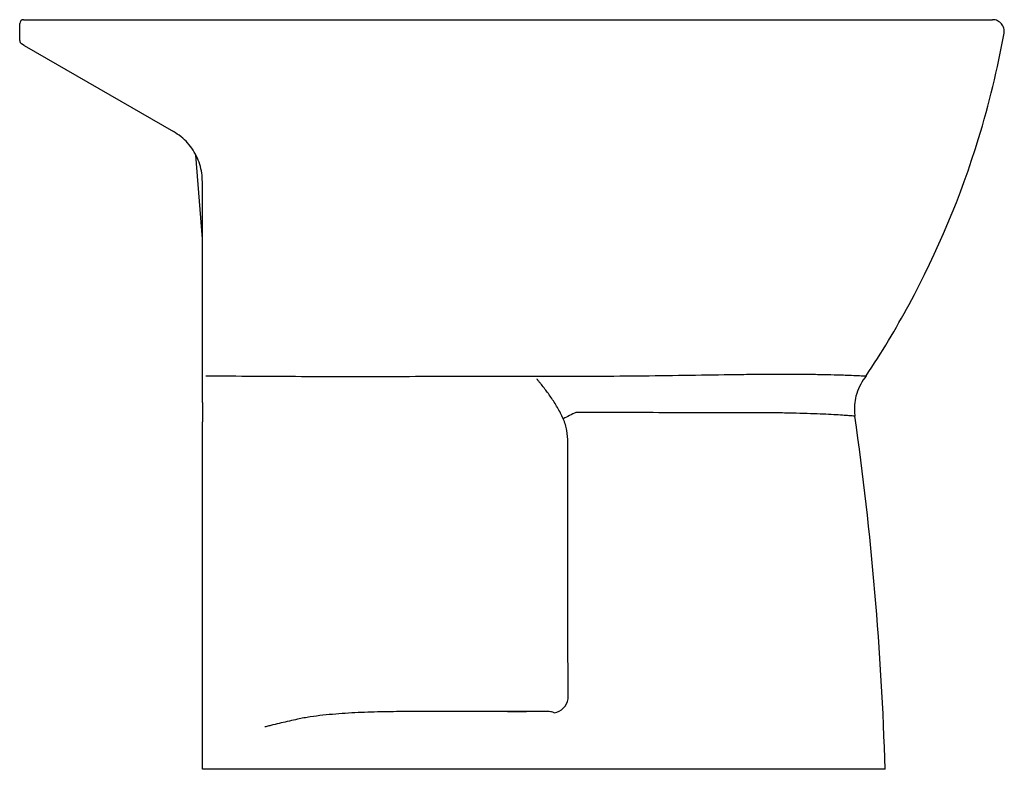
# Model space of a CAD drawing. Header units: millimetres. Extents: x 5032.275 to 5032.787, y 2421.511 to 2421.901.
import ezdxf

# ---------------------------------------------------------------- set-up
doc = ezdxf.new("R2010")
doc.units = ezdxf.units.MM
doc.layers.add('SANINDUSA', color=3, linetype='Continuous')

msp = doc.modelspace()

# ---------------------------------------------------------------- linework, layer by layer
at = {"layer": 'SANINDUSA'}
for p, q in [((5032.27701, 2421.90058), (5032.781, 2421.90058)), ((5032.2774, 2421.8872), (5032.27601, 2421.88801)), ((5032.2774, 2421.8872), (5032.35501, 2421.84239)), ((5032.37001, 2421.78651), (5032.36657, 2421.83016)), ((5032.71516, 2421.71522), (5032.71445, 2421.71421)), ((5032.37001, 2421.70135), (5032.37001, 2421.69141)), ((5032.52821, 2421.54058), (5032.47267, 2421.54058)), ((5032.55036, 2421.54058), (5032.54893, 2421.54058))]:
    msp.add_line(p, q, dxfattribs=at)
at = {"layer": 'SANINDUSA', "flags": 128}
msp.add_lwpolyline([(5032.53361, 2421.54058), (5032.53496, 2421.54058), (5032.53621, 2421.54058), (5032.53727, 2421.54058), (5032.53805, 2421.54058), (5032.53851, 2421.54058), (5032.5386, 2421.54058), (5032.53833, 2421.54058), (5032.5377, 2421.54058), (5032.53677, 2421.54058), (5032.53561, 2421.54058), (5032.5343, 2421.54058), (5032.53293, 2421.54058), (5032.53162, 2421.54058), (5032.53046, 2421.54058), (5032.52953, 2421.54058), (5032.5289, 2421.54058), (5032.52863, 2421.54058), (5032.52872, 2421.54058), (5032.52917, 2421.54058), (5032.52996, 2421.54058), (5032.53102, 2421.54058), (5032.53227, 2421.54058), (5032.53361, 2421.54058)], dxfattribs=at)
at = {"layer": 'SANINDUSA'}
for centre, radius, start, end in [((5032.27701, 2421.89858), 0.002, 90, 180), ((5032.27701, 2421.88974), 0.002, 180, 240), ((5032.678, 2421.46208), 0.26033, 115.9014, 117.5309), ((5032.55147, 2421.54866), 0.0088, 279.3079, 351.2504)]:
    msp.add_arc(centre, radius, start, end, dxfattribs=at)
for points, knots in [([(5032.7869, 2421.89352), (5032.78706, 2421.89438), (5032.78702, 2421.89528), (5032.78657, 2421.89697), (5032.78616, 2421.89776), (5032.78504, 2421.8991), (5032.78433, 2421.89965), (5032.78274, 2421.90039), (5032.78187, 2421.90058), (5032.781, 2421.90058)], [0, 0, 0, 0, 0.25, 0.25, 0.5, 0.5, 0.75, 0.75, 1, 1, 1, 1]), ([(5032.27501, 2421.89462), (5032.27501, 2421.89505), (5032.27501, 2421.89592), (5032.27501, 2421.89707), (5032.27501, 2421.89797), (5032.27501, 2421.8985), (5032.27501, 2421.89856), (5032.27501, 2421.89858)], [0, 0, 0, 0, 0.203167, 0.406176, 0.613441, 0.830139, 1, 1, 1, 1]), ([(5032.71516, 2421.71522), (5032.72321, 2421.7273), (5032.73068, 2421.73972), (5032.75241, 2421.77993), (5032.76449, 2421.80882), (5032.77914, 2421.85664), (5032.78357, 2421.87495), (5032.7869, 2421.89352)], [0.033403, 0.033403, 0.033403, 0.033403, 0.2366276, 0.2366276, 0.6757511, 0.6757511, 0.9398138, 0.9398138, 0.9398138, 0.9398138]), ([(5032.37001, 2421.81641), (5032.36997, 2421.81749), (5032.36989, 2421.82008), (5032.36909, 2421.8242), (5032.36755, 2421.82861), (5032.3653, 2421.83277), (5032.36242, 2421.83653), (5032.35899, 2421.83984), (5032.35633, 2421.84154), (5032.35501, 2421.84239)], [0, 0, 0, 0, 0.106195, 0.255993, 0.405741, 0.554366, 0.702965, 0.851476, 1, 1, 1, 1]), ([(5032.37001, 2421.71643), (5032.37001, 2421.72421), (5032.37001, 2421.73213), (5032.37001, 2421.74828), (5032.37001, 2421.7565), (5032.37001, 2421.77324), (5032.37001, 2421.78172), (5032.37001, 2421.7989), (5032.37001, 2421.8076), (5032.37001, 2421.81641)], [0, 0, 0, 0, 0.25, 0.25, 0.5, 0.5, 0.75, 0.75, 1, 1, 1, 1]), ([(5032.37001, 2421.70135), (5032.37001, 2421.70257), (5032.37001, 2421.70378), (5032.37001, 2421.70558), (5032.37001, 2421.70618), (5032.37001, 2421.70736), (5032.37001, 2421.70794), (5032.37001, 2421.7108), (5032.37001, 2421.71294), (5032.37001, 2421.71493)], [0, 0, 0, 0, 0.25, 0.25, 0.375, 0.375, 0.5, 0.5, 1, 1, 1, 1]), ([(5032.37179, 2421.71537), (5032.38009, 2421.71528), (5032.3884, 2421.71521), (5032.40502, 2421.71509), (5032.41332, 2421.71506), (5032.43825, 2421.71498), (5032.45487, 2421.71498), (5032.4798, 2421.71503), (5032.48811, 2421.71506), (5032.50057, 2421.71509), (5032.50577, 2421.71511), (5032.51148, 2421.71513), (5032.51304, 2421.71514), (5032.51408, 2421.71514), (5032.5146, 2421.71514), (5032.51719, 2421.71515), (5032.51927, 2421.71515), (5032.52551, 2421.71515), (5032.52968, 2421.71514), (5032.53802, 2421.71513), (5032.5422, 2421.71513), (5032.54847, 2421.7151), (5032.55056, 2421.71509), (5032.55475, 2421.71508), (5032.55685, 2421.71508), (5032.56105, 2421.71508), (5032.56315, 2421.71508), (5032.56735, 2421.71509), (5032.56945, 2421.7151), (5032.57989, 2421.71515), (5032.58815, 2421.71522), (5032.60449, 2421.71539), (5032.61258, 2421.71549), (5032.62855, 2421.71572), (5032.63645, 2421.71583), (5032.64621, 2421.71598), (5032.64815, 2421.71601), (5032.65201, 2421.71607), (5032.65392, 2421.71609), (5032.6563, 2421.71613), (5032.65677, 2421.71614), (5032.65772, 2421.71615), (5032.65819, 2421.71616), (5032.6596, 2421.71617), (5032.66053, 2421.71617), (5032.66329, 2421.71618), (5032.66511, 2421.71619), (5032.67045, 2421.71619), (5032.67388, 2421.71619), (5032.67882, 2421.71617), (5032.68044, 2421.71616), (5032.68281, 2421.71614), (5032.68359, 2421.71614), (5032.68512, 2421.71612), (5032.68588, 2421.71611), (5032.68958, 2421.71607), (5032.69233, 2421.71603), (5032.69744, 2421.71593), (5032.69979, 2421.71587), (5032.703, 2421.71577), (5032.70403, 2421.71573), (5032.70593, 2421.71566), (5032.70681, 2421.71563), (5032.70926, 2421.71552), (5032.71063, 2421.71545), (5032.71286, 2421.71534), (5032.71371, 2421.71529), (5032.71457, 2421.71524), (5032.71479, 2421.71523), (5032.71501, 2421.71522), (5032.71507, 2421.71522), (5032.71512, 2421.71522), (5032.71515, 2421.71522), (5032.71516, 2421.71522), (5032.71516, 2421.71522), (5032.71516, 2421.71522), (5032.71516, 2421.71522), (5032.71516, 2421.71522)], [0, 0, 0, 0, 0.0625, 0.0625, 0.125, 0.125, 0.25, 0.25, 0.3125, 0.3125, 0.34375, 0.351563, 0.355469, 0.355469, 0.359375, 0.359375, 0.375, 0.375, 0.40625, 0.40625, 0.4375, 0.4375, 0.453125, 0.453125, 0.46875, 0.46875, 0.484375, 0.484375, 0.5, 0.5, 0.5625, 0.5625, 0.625, 0.625, 0.6875, 0.6875, 0.703125, 0.703125, 0.71875, 0.71875, 0.722656, 0.722656, 0.726563, 0.726563, 0.734375, 0.734375, 0.75, 0.75, 0.78125, 0.78125, 0.796875, 0.796875, 0.804688, 0.804688, 0.8125, 0.8125, 0.84375, 0.84375, 0.875, 0.875, 0.890625, 0.890625, 0.90625, 0.90625, 0.9375, 0.9375, 0.96875, 0.96875, 0.984375, 0.984375, 0.992188, 0.992188, 0.996094, 0.998047, 0.999023, 0.999023, 1, 1, 1, 1]), ([(5032.55766, 2421.69293), (5032.55675, 2421.695), (5032.55573, 2421.69695), (5032.55411, 2421.69975), (5032.55356, 2421.70066), (5032.55241, 2421.70245), (5032.55184, 2421.70331), (5032.55009, 2421.70585), (5032.5489, 2421.70745), (5032.54709, 2421.7098), (5032.54648, 2421.71057), (5032.54556, 2421.71172), (5032.54525, 2421.7121), (5032.54464, 2421.71286), (5032.54433, 2421.71324), (5032.54402, 2421.71362)], [0, 0, 0, 0, 0.25, 0.25, 0.375, 0.375, 0.5, 0.5, 0.75, 0.75, 0.875, 0.875, 0.9375, 0.9375, 1, 1, 1, 1]), ([(5032.71445, 2421.71421), (5032.7135, 2421.71277), (5032.71154, 2421.70982), (5032.70986, 2421.70504), (5032.70905, 2421.70026), (5032.70905, 2421.69674), (5032.7093, 2421.69475), (5032.70936, 2421.69428)], [0, 0, 0, 0, 0.246024, 0.50176, 0.714514, 0.933438, 1, 1, 1, 1]), ([(5032.65412, 2421.69611), (5032.65368, 2421.69611), (5032.65324, 2421.69611), (5032.65235, 2421.69611), (5032.65102, 2421.6961), (5032.64969, 2421.6961), (5032.64702, 2421.6961), (5032.64523, 2421.69609), (5032.63983, 2421.69608), (5032.6362, 2421.69607), (5032.63071, 2421.69607), (5032.62887, 2421.69607), (5032.62517, 2421.69607), (5032.62332, 2421.69607), (5032.61958, 2421.69609), (5032.61771, 2421.69609), (5032.61395, 2421.69611), (5032.61207, 2421.69611), (5032.60264, 2421.69614), (5032.59504, 2421.69615), (5032.57974, 2421.69619), (5032.57203, 2421.69622), (5032.56428, 2421.69626)], [0, 0, 0, 0, 0.015625, 0.015625, 0.03125, 0.0625, 0.0625, 0.125, 0.125, 0.25, 0.25, 0.3125, 0.3125, 0.375, 0.375, 0.4375, 0.4375, 0.5, 0.5, 0.75, 0.75, 1, 1, 1, 1]), ([(5032.70936, 2421.69428), (5032.70936, 2421.69428), (5032.70936, 2421.69428), (5032.70912, 2421.69431), (5032.70807, 2421.6944), (5032.70614, 2421.69456), (5032.70304, 2421.69479), (5032.69852, 2421.69507), (5032.69296, 2421.69536), (5032.68642, 2421.69561), (5032.679, 2421.69582), (5032.67222, 2421.69596), (5032.666, 2421.69604), (5032.66046, 2421.69614), (5032.65633, 2421.69611), (5032.65412, 2421.69611), (5032.65412, 2421.69611)], [0, 0, 0, 0, 0.0000006, 0.0741158, 0.1483819, 0.2225003, 0.3212284, 0.4203126, 0.5190907, 0.6187538, 0.7187202, 0.8183844, 0.8659724, 0.9329867, 0.9999994, 1, 1, 1, 1]), ([(5032.37001, 2421.51058), (5032.37001, 2421.54073), (5032.37001, 2421.57088), (5032.37001, 2421.63116), (5032.37001, 2421.66129), (5032.37001, 2421.69141)], [0, 0, 0, 0, 0.5, 0.5, 1, 1, 1, 1]), ([(5032.56004, 2421.68061), (5032.5601, 2421.68273), (5032.55993, 2421.68482), (5032.55934, 2421.68792), (5032.55909, 2421.68894), (5032.55846, 2421.69097), (5032.55809, 2421.69196), (5032.55766, 2421.69293)], [0, 0, 0, 0, 0.5, 0.5, 0.75, 0.75, 1, 1, 1, 1]), ([(5032.56017, 2421.54732), (5032.56015, 2421.56954), (5032.56013, 2421.59176), (5032.56009, 2421.63619), (5032.56007, 2421.6584), (5032.56004, 2421.68061)], [0, 0, 0, 0, 0.5, 0.5, 1, 1, 1, 1]), ([(5032.47267, 2421.54058), (5032.46822, 2421.54058), (5032.46378, 2421.54052), (5032.45488, 2421.54027), (5032.45044, 2421.54008), (5032.44378, 2421.53967), (5032.44156, 2421.53951), (5032.43712, 2421.53914), (5032.43491, 2421.53893), (5032.43049, 2421.53844), (5032.42829, 2421.53817), (5032.42499, 2421.53767), (5032.42389, 2421.5375), (5032.4217, 2421.53711), (5032.42061, 2421.53689), (5032.41952, 2421.53665)], [0, 0, 0, 0, 0.25, 0.25, 0.5, 0.5, 0.625, 0.625, 0.75, 0.75, 0.875, 0.875, 0.9375, 0.9375, 1, 1, 1, 1]), ([(5032.54893, 2421.54058), (5032.54856, 2421.54058), (5032.5481, 2421.54058), (5032.54702, 2421.54058), (5032.54641, 2421.54058), (5032.54536, 2421.54058), (5032.54499, 2421.54058), (5032.54423, 2421.54058), (5032.54383, 2421.54058), (5032.5426, 2421.54058), (5032.54172, 2421.54058), (5032.5403, 2421.54058), (5032.53982, 2421.54058), (5032.53884, 2421.54058), (5032.53834, 2421.54058), (5032.53682, 2421.54058), (5032.53578, 2421.54058), (5032.53363, 2421.54058), (5032.53254, 2421.54058), (5032.53038, 2421.54058), (5032.52929, 2421.54058), (5032.52821, 2421.54058)], [0, 0, 0, 0, 0.125, 0.125, 0.25, 0.25, 0.3125, 0.3125, 0.375, 0.375, 0.5, 0.5, 0.5625, 0.5625, 0.625, 0.625, 0.75, 0.75, 0.875, 0.875, 1, 1, 1, 1]), ([(5032.55289, 2421.53997), (5032.55248, 2421.54018), (5032.55207, 2421.54033), (5032.55122, 2421.54053), (5032.55079, 2421.54058), (5032.55036, 2421.54058)], [0, 0, 0, 0, 0.5, 0.5, 1, 1, 1, 1]), ([(5032.41952, 2421.53665), (5032.41666, 2421.53602), (5032.41382, 2421.53536), (5032.40956, 2421.53434), (5032.40814, 2421.534), (5032.40602, 2421.53348), (5032.40531, 2421.53331), (5032.4039, 2421.53296), (5032.40319, 2421.53279), (5032.40249, 2421.53262)], [0, 0, 0, 0, 0.5, 0.5, 0.75, 0.75, 0.875, 0.875, 1, 1, 1, 1]), ([(5032.3718, 2421.51058), (5032.37156, 2421.51058), (5032.37132, 2421.51058), (5032.37099, 2421.51058), (5032.37089, 2421.51058), (5032.3707, 2421.51058), (5032.3706, 2421.51058), (5032.37044, 2421.51058), (5032.37037, 2421.51058), (5032.37024, 2421.51058), (5032.37018, 2421.51058), (5032.37005, 2421.51058), (5032.37001, 2421.51058), (5032.37001, 2421.51058)], [0, 0, 0, 0, 0.25, 0.25, 0.375, 0.375, 0.5, 0.5, 0.625, 0.625, 0.75, 0.75, 1, 1, 1, 1]), ([(5032.72511, 2421.51058), (5032.72511, 2421.51058), (5032.72442, 2421.51058), (5032.7213, 2421.51058), (5032.71615, 2421.51058), (5032.71138, 2421.51058), (5032.70496, 2421.51058), (5032.69638, 2421.51058), (5032.68055, 2421.51058), (5032.6657, 2421.51058), (5032.65342, 2421.51058), (5032.64724, 2421.51058), (5032.64138, 2421.51058), (5032.63627, 2421.51058), (5032.6291, 2421.51058), (5032.62207, 2421.51058), (5032.61728, 2421.51058), (5032.60914, 2421.51058), (5032.59787, 2421.51058), (5032.58102, 2421.51058), (5032.56409, 2421.51058), (5032.5527, 2421.51058), (5032.5444, 2421.51058), (5032.5392, 2421.51058), (5032.53117, 2421.51058), (5032.52305, 2421.51058), (5032.51766, 2421.51058), (5032.50443, 2421.51058), (5032.48327, 2421.51058), (5032.45155, 2421.51058), (5032.41983, 2421.51058), (5032.39869, 2421.51058), (5032.38268, 2421.51058), (5032.37724, 2421.51058), (5032.3718, 2421.51058)], [0.1948781, 0.1948781, 0.1948781, 0.1948781, 0.2205725, 0.2462668, 0.2719612, 0.2976556, 0.2976556, 0.3329723, 0.3682889, 0.4036056, 0.4212639, 0.4389223, 0.4389223, 0.4548478, 0.4707733, 0.4866988, 0.5026243, 0.5026243, 0.5388501, 0.5750759, 0.6113017, 0.6475275, 0.6475275, 0.663571, 0.6796146, 0.6956582, 0.7117018, 0.7117018, 0.7755675, 0.8394333, 0.903299, 0.9671648, 0.9671648, 1, 1, 1, 1])]:
    msp.add_open_spline(points, degree=3, knots=knots, dxfattribs=at)
for points in [[(5032.27501, 2421.88974), (5032.27501, 2421.89136), (5032.27501, 2421.89299), (5032.27501, 2421.89462)], [(5032.37001, 2421.71493), (5032.37001, 2421.71542), (5032.37001, 2421.71592), (5032.37001, 2421.71643)], [(5032.72511, 2421.51058), (5032.72322, 2421.57209), (5032.71797, 2421.63336), (5032.70936, 2421.69428)]]:
    msp.add_open_spline(points, degree=3, dxfattribs=at)

doc.saveas('drawing.dxf')
